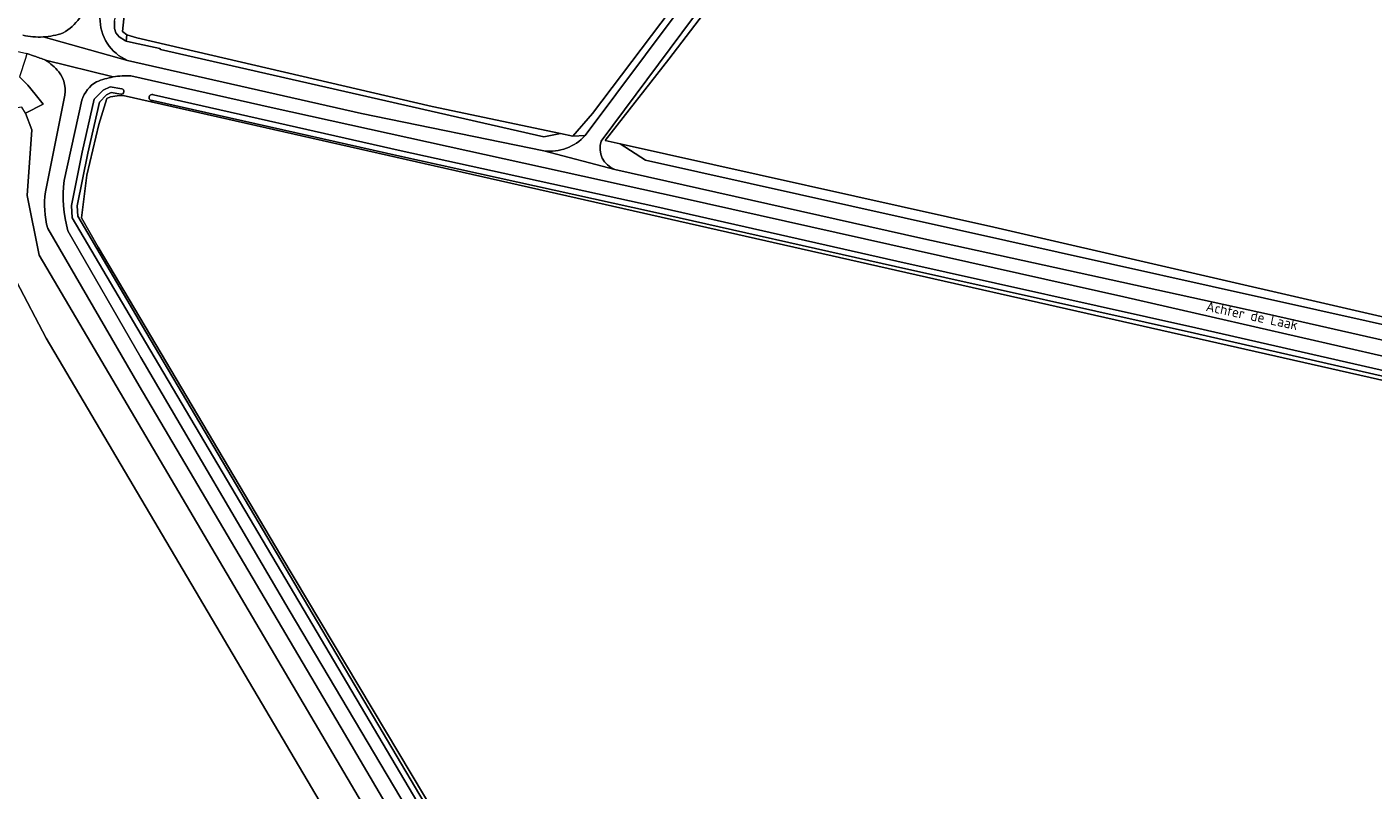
# Model space of a CAD drawing. Extents: x 184422 to 188298, y 343471 to 350189.
# Tile 202 of 256: x 185926 to 186165, y 347728 to 347863. Entities that reach past the tile are written whole.
import ezdxf
from ezdxf.enums import TextEntityAlignment as Align

# ---------------------------------------------------------------- set-up
doc = ezdxf.new("R2010")
doc.units = 0
for name, color, linetype, lineweight in [('B-WA-GR-BOUWLAND-GV', 252, 'Continuous', 13), ('B-WA-GR-GRAS-GV', 252, 'Continuous', 13), ('B-WA-GR-HOUTWAL-GV', 252, 'Continuous', 13), ('B-WA-OG-TOPOGRAFIE-T18', 252, 'Continuous', 18), ('B-WA-OG-WATER_GREPPEL-GV', 252, 'Continuous', 18), ('B-WA-OG-WEG-GV', 252, 'Continuous', 18), ('B-WA-VH-VERHARDING_HALFVERHARDING_GRIND-GV', 252, 'Continuous', 18)]:
    doc.layers.add(name, color=color, linetype=linetype, lineweight=lineweight)
doc.styles.add('NLCS-ISO-M1000-T18', font='NLCS-ISO.ttf', dxfattribs={"height": 1.8})

msp = doc.modelspace()

# ---------------------------------------------------------------- linework, layer by layer
at = {"layer": 'B-WA-GR-BOUWLAND-GV', "flags": 128}
for points in [[(185926.038, 347847.886), (185929.168, 347849.492), (185927.775, 347851.262), (185926.447, 347852.885), (185924.972, 347854.377)], [(185926.038, 347847.886), (185929.168, 347849.492), (185927.775, 347851.262), (185926.447, 347852.885), (185924.972, 347854.377)], [(185926.038, 347847.886), (185929.168, 347849.492), (185927.775, 347851.262), (185926.447, 347852.885), (185924.972, 347854.377)], [(186003.932, 347682.221), (185929.72, 347807.984), (185924.456, 347818.061)], [(186003.932, 347682.221), (185929.72, 347807.984), (185924.456, 347818.061)], [(186003.932, 347682.221), (185929.72, 347807.984), (185924.456, 347818.061)]]:
    msp.add_lwpolyline(points, dxfattribs=at)
at = {"layer": 'B-WA-GR-GRAS-GV', "flags": 128}
for points in [[(186320.26, 347790.083), (186233.276, 347930.23), (186219.375, 347953.698), (186173.537, 348027.255), (186173.28, 348027.668), (186168.391, 348024.084), (186161.93, 348017.435), (186155.053, 348009.295), (186130.716, 347977.42), (186119.207, 347961.609), (186107.25, 347945.835), (186070.387, 347897.232), (186040.06, 347857.513), (186028.78, 347843.051), (186030.354, 347842.699), (186031.44, 347842.456), (186097.678, 347827.671), (186223.452, 347798.637), (186265.257, 347789.119), (186287.136, 347784.324), (186297.185, 347782.612), (186305.857, 347781.849)], [(186320.26, 347790.083), (186233.276, 347930.23), (186219.375, 347953.698), (186173.537, 348027.255), (186173.28, 348027.668), (186168.391, 348024.084), (186161.93, 348017.435), (186155.053, 348009.295), (186130.716, 347977.42), (186119.207, 347961.609), (186107.25, 347945.835), (186070.387, 347897.232), (186040.06, 347857.513), (186028.78, 347843.051), (186030.354, 347842.699), (186031.44, 347842.456), (186097.678, 347827.671), (186223.452, 347798.637), (186265.257, 347789.119), (186287.136, 347784.324), (186297.185, 347782.612), (186305.857, 347781.849)], [(186320.26, 347790.083), (186233.276, 347930.23), (186219.375, 347953.698), (186173.537, 348027.255), (186173.28, 348027.668), (186168.391, 348024.084), (186161.93, 348017.435), (186155.053, 348009.295), (186130.716, 347977.42), (186119.207, 347961.609), (186107.25, 347945.835), (186070.387, 347897.232), (186040.06, 347857.513), (186028.78, 347843.051), (186030.354, 347842.699), (186031.44, 347842.456), (186097.678, 347827.671), (186223.452, 347798.637), (186265.257, 347789.119), (186287.136, 347784.324), (186297.185, 347782.612), (186305.857, 347781.849)], [(185941.824, 347864.205), (185941.827, 347862.908), (185942.074, 347862.149), (185942.633, 347861.438), (185943.742, 347860.719), (185943.881, 347860.685), (185943.969, 347861.828), (185943.242, 347862.427), (185943.869, 347868.636)], [(185941.824, 347864.205), (185941.827, 347862.908), (185942.074, 347862.149), (185942.633, 347861.438), (185943.742, 347860.719), (185943.881, 347860.685), (185943.969, 347861.828), (185943.242, 347862.427), (185943.869, 347868.636)], [(185941.824, 347864.205), (185941.827, 347862.908), (185942.074, 347862.149), (185942.633, 347861.438), (185943.742, 347860.719), (185943.881, 347860.685), (185943.969, 347861.828), (185943.242, 347862.427), (185943.869, 347868.636)], [(185943.869, 347868.636), (185943.242, 347862.427), (185943.969, 347861.828), (185945.744, 347861.302), (185998.137, 347849.126), (186020.863, 347844.304), (186023.066, 347843.837), (186026.527, 347847.872), (186042.138, 347868.535)], [(185943.869, 347868.636), (185943.242, 347862.427), (185943.969, 347861.828), (185945.744, 347861.302), (185998.137, 347849.126), (186020.863, 347844.304), (186023.066, 347843.837), (186026.527, 347847.872), (186042.138, 347868.535)], [(185943.869, 347868.636), (185943.242, 347862.427), (185943.969, 347861.828), (185945.744, 347861.302), (185998.137, 347849.126), (186020.863, 347844.304), (186023.066, 347843.837), (186026.527, 347847.872), (186042.138, 347868.535)], [(186237.033, 347713.266), (186248.438, 347764.31), (186251.957, 347781.212), (186251.073, 347781.381), (185943.364, 347851.044), (185942.288, 347850.999), (185941.119, 347850.841), (185940.457, 347850.542), (185939.011, 347845.893), (185936.895, 347836.917), (185935.959, 347829.357), (185938.92, 347824.155), (185971.316, 347769.458), (186003.673, 347715.169)], [(186237.033, 347713.266), (186248.438, 347764.31), (186251.957, 347781.212), (186251.073, 347781.381), (185943.364, 347851.044), (185942.288, 347850.999), (185941.119, 347850.841), (185940.457, 347850.542), (185939.011, 347845.893), (185936.895, 347836.917), (185935.959, 347829.357), (185938.92, 347824.155), (185971.316, 347769.458), (186003.673, 347715.169)], [(186237.033, 347713.266), (186248.438, 347764.31), (186251.957, 347781.212), (186251.073, 347781.381), (185943.364, 347851.044), (185942.288, 347850.999), (185941.119, 347850.841), (185940.457, 347850.542), (185939.011, 347845.893), (185936.895, 347836.917), (185935.959, 347829.357), (185938.92, 347824.155), (185971.316, 347769.458), (186003.673, 347715.169)], [(186305.857, 347781.849), (186297.185, 347782.612), (186287.136, 347784.324), (186265.257, 347789.119), (186223.452, 347798.637), (186097.678, 347827.671), (186031.44, 347842.456), (186035.929, 347839.56), (186255.332, 347790.626), (186293.33, 347782.202), (186302.267, 347780.333)], [(186305.857, 347781.849), (186297.185, 347782.612), (186287.136, 347784.324), (186265.257, 347789.119), (186223.452, 347798.637), (186097.678, 347827.671), (186031.44, 347842.456), (186035.929, 347839.56), (186255.332, 347790.626), (186293.33, 347782.202), (186302.267, 347780.333)], [(186305.857, 347781.849), (186297.185, 347782.612), (186287.136, 347784.324), (186265.257, 347789.119), (186223.452, 347798.637), (186097.678, 347827.671), (186031.44, 347842.456), (186035.929, 347839.56), (186255.332, 347790.626), (186293.33, 347782.202), (186302.267, 347780.333)]]:
    msp.add_lwpolyline(points, dxfattribs=at)
msp.add_lwpolyline([(185945.184, 347860.362), (185949.823, 347859.378), (185949.95, 347859.189), (186017.887, 347843.708), (186020.863, 347844.304), (185998.137, 347849.126), (185945.744, 347861.302), (185943.969, 347861.828), (185943.881, 347860.685)], close=True, dxfattribs=at)
msp.add_lwpolyline([(185945.184, 347860.362), (185949.823, 347859.378), (185949.95, 347859.189), (186017.887, 347843.708), (186020.863, 347844.304), (185998.137, 347849.126), (185945.744, 347861.302), (185943.969, 347861.828), (185943.881, 347860.685)], close=True, dxfattribs=at)
msp.add_lwpolyline([(185945.184, 347860.362), (185949.823, 347859.378), (185949.95, 347859.189), (186017.887, 347843.708), (186020.863, 347844.304), (185998.137, 347849.126), (185945.744, 347861.302), (185943.969, 347861.828), (185943.881, 347860.685)], close=True, dxfattribs=at)
at = {"layer": 'B-WA-GR-HOUTWAL-GV', "flags": 128}
msp.add_lwpolyline([(185926.038, 347847.886), (185925.376, 347849.003), (185923.677, 347848.771), (185920.957, 347835.904), (185920.601, 347833.238), (185920.402, 347830.574), (185920.457, 347828.498), (185921.04, 347825.292), (185921.658, 347823.442), (185923.122, 347820.38), (185924.456, 347818.061), (185929.72, 347807.984), (186003.932, 347682.221), (186033.291, 347633.23), (186044.917, 347615.829), (186048.909, 347618.127), (185928.48, 347822.727), (185926.322, 347833.302), (185927.186, 347844.957)], close=True, dxfattribs=at)
msp.add_lwpolyline([(185926.038, 347847.886), (185925.376, 347849.003), (185923.677, 347848.771), (185920.957, 347835.904), (185920.601, 347833.238), (185920.402, 347830.574), (185920.457, 347828.498), (185921.04, 347825.292), (185921.658, 347823.442), (185923.122, 347820.38), (185924.456, 347818.061), (185929.72, 347807.984), (186003.932, 347682.221), (186033.291, 347633.23), (186044.917, 347615.829), (186048.909, 347618.127), (185928.48, 347822.727), (185926.322, 347833.302), (185927.186, 347844.957)], close=True, dxfattribs=at)
msp.add_lwpolyline([(185926.038, 347847.886), (185925.376, 347849.003), (185923.677, 347848.771), (185920.957, 347835.904), (185920.601, 347833.238), (185920.402, 347830.574), (185920.457, 347828.498), (185921.04, 347825.292), (185921.658, 347823.442), (185923.122, 347820.38), (185924.456, 347818.061), (185929.72, 347807.984), (186003.932, 347682.221), (186033.291, 347633.23), (186044.917, 347615.829), (186048.909, 347618.127), (185928.48, 347822.727), (185926.322, 347833.302), (185927.186, 347844.957)], close=True, dxfattribs=at)
at = {"layer": 'B-WA-OG-WATER_GREPPEL-GV', "flags": 128}
for points in [[(185943.109, 347852.257), (185941.049, 347852.601), (185939.819, 347852.018), (185938.231, 347850.371), (185936.082, 347841.021), (185934.216, 347831.533), (185934.331, 347829.338), (185946.512, 347808.595), (185974.462, 347761.303), (186005.737, 347708.359), (186027.724, 347671.45), (186058.917, 347618.507)], [(185943.109, 347852.257), (185941.049, 347852.601), (185939.819, 347852.018), (185938.231, 347850.371), (185936.082, 347841.021), (185934.216, 347831.533), (185934.331, 347829.338), (185946.512, 347808.595), (185974.462, 347761.303), (186005.737, 347708.359), (186027.724, 347671.45), (186058.917, 347618.507)], [(185943.109, 347852.257), (185941.049, 347852.601), (185939.819, 347852.018), (185938.231, 347850.371), (185936.082, 347841.021), (185934.216, 347831.533), (185934.331, 347829.338), (185946.512, 347808.595), (185974.462, 347761.303), (186005.737, 347708.359), (186027.724, 347671.45), (186058.917, 347618.507)], [(186059.779, 347619.015), (186028.584, 347671.959), (186006.597, 347708.869), (185975.323, 347761.811), (185947.373, 347809.103), (185935.317, 347829.634), (185935.221, 347831.462), (185937.06, 347840.812), (185939.144, 347849.877), (185940.413, 347851.193), (185941.194, 347851.563), (185942.944, 347851.271)], [(186059.779, 347619.015), (186028.584, 347671.959), (186006.597, 347708.869), (185975.323, 347761.811), (185947.373, 347809.103), (185935.317, 347829.634), (185935.221, 347831.462), (185937.06, 347840.812), (185939.144, 347849.877), (185940.413, 347851.193), (185941.194, 347851.563), (185942.944, 347851.271)], [(186059.779, 347619.015), (186028.584, 347671.959), (186006.597, 347708.869), (185975.323, 347761.811), (185947.373, 347809.103), (185935.317, 347829.634), (185935.221, 347831.462), (185937.06, 347840.812), (185939.144, 347849.877), (185940.413, 347851.193), (185941.194, 347851.563), (185942.944, 347851.271)], [(186249.103, 347783.46), (186196.239, 347795.525), (186133.478, 347809.866), (186080.455, 347821.666), (186037.38, 347831.403), (185992.612, 347841.246), (185948.746, 347851.141)], [(186249.103, 347783.46), (186196.239, 347795.525), (186133.478, 347809.866), (186080.455, 347821.666), (186037.38, 347831.403), (185992.612, 347841.246), (185948.746, 347851.141)], [(186249.103, 347783.46), (186196.239, 347795.525), (186133.478, 347809.866), (186080.455, 347821.666), (186037.38, 347831.403), (185992.612, 347841.246), (185948.746, 347851.141)], [(185948.526, 347850.165), (185992.395, 347840.27), (186037.162, 347830.427), (186080.236, 347820.691), (186133.258, 347808.89), (186196.016, 347794.55), (186248.88, 347782.485)], [(185948.526, 347850.165), (185992.395, 347840.27), (186037.162, 347830.427), (186080.236, 347820.691), (186133.258, 347808.89), (186196.016, 347794.55), (186248.88, 347782.485)], [(185948.526, 347850.165), (185992.395, 347840.27), (186037.162, 347830.427), (186080.236, 347820.691), (186133.258, 347808.89), (186196.016, 347794.55), (186248.88, 347782.485)]]:
    msp.add_lwpolyline(points, dxfattribs=at)
at = {"layer": 'B-WA-OG-WATER_GREPPEL-GV'}
for points in [[(185942.944, 347851.271, 0.9361352), (185943.109, 347852.257)], [(185942.944, 347851.271, 0.9361352), (185943.109, 347852.257)], [(185942.944, 347851.271, 0.9361352), (185943.109, 347852.257)], [(185948.746, 347851.141, 1.4129633), (185948.526, 347850.165)], [(185948.746, 347851.141, 1.4129633), (185948.526, 347850.165)], [(185948.746, 347851.141, 1.4129633), (185948.526, 347850.165)]]:
    msp.add_lwpolyline(points, format="xyb", dxfattribs=at)
at = {"layer": 'B-WA-OG-WEG-GV', "flags": 128}
for points in [[(186025.229, 347843.961), (186023.066, 347843.837), (186020.863, 347844.304), (186017.887, 347843.708), (185949.95, 347859.189), (185949.823, 347859.378), (185945.184, 347860.362), (185943.881, 347860.685), (185943.742, 347860.719), (185942.633, 347861.438), (185942.074, 347862.149), (185941.827, 347862.908), (185941.824, 347864.205), (185950.101, 347900.371), (185967.221, 347976.599), (185968.421, 347982.221), (185985.047, 348056.893), (185996.736, 348097.207), (185995.572, 348100.663)], [(186025.229, 347843.961), (186023.066, 347843.837), (186020.863, 347844.304), (186017.887, 347843.708), (185949.95, 347859.189), (185949.823, 347859.378), (185945.184, 347860.362), (185943.881, 347860.685), (185943.742, 347860.719), (185942.633, 347861.438), (185942.074, 347862.149), (185941.827, 347862.908), (185941.824, 347864.205), (185950.101, 347900.371), (185967.221, 347976.599), (185968.421, 347982.221), (185985.047, 348056.893), (185996.736, 348097.207), (185995.572, 348100.663)], [(186025.229, 347843.961), (186023.066, 347843.837), (186020.863, 347844.304), (186017.887, 347843.708), (185949.95, 347859.189), (185949.823, 347859.378), (185945.184, 347860.362), (185943.881, 347860.685), (185943.742, 347860.719), (185942.633, 347861.438), (185942.074, 347862.149), (185941.827, 347862.908), (185941.824, 347864.205), (185950.101, 347900.371), (185967.221, 347976.599), (185968.421, 347982.221), (185985.047, 348056.893), (185996.736, 348097.207), (185995.572, 348100.663)], [(186211.776, 348057.522), (186210.287, 348056.579), (186165.777, 348028.383), (186162.163, 348025.415), (186158.917, 348022.751), (186157.255, 348020.574), (186155.623, 348019.001), (186154.83, 348017.955), (186140.526, 347998.151), (186109.684, 347957.333), (186060.016, 347892.453), (186042.138, 347868.535), (186026.527, 347847.872), (186023.066, 347843.837)], [(186211.776, 348057.522), (186210.287, 348056.579), (186165.777, 348028.383), (186162.163, 348025.415), (186158.917, 348022.751), (186157.255, 348020.574), (186155.623, 348019.001), (186154.83, 348017.955), (186140.526, 347998.151), (186109.684, 347957.333), (186060.016, 347892.453), (186042.138, 347868.535), (186026.527, 347847.872), (186023.066, 347843.837)], [(186211.776, 348057.522), (186210.287, 348056.579), (186165.777, 348028.383), (186162.163, 348025.415), (186158.917, 348022.751), (186157.255, 348020.574), (186155.623, 348019.001), (186154.83, 348017.955), (186140.526, 347998.151), (186109.684, 347957.333), (186060.016, 347892.453), (186042.138, 347868.535), (186026.527, 347847.872), (186023.066, 347843.837)], [(186302.267, 347780.333), (186293.33, 347782.202), (186255.332, 347790.626), (186035.929, 347839.56), (186031.44, 347842.456), (186030.354, 347842.699), (186028.78, 347843.051), (186040.06, 347857.513), (186070.387, 347897.232), (186107.25, 347945.835), (186119.207, 347961.609), (186130.716, 347977.42), (186155.053, 348009.295), (186161.93, 348017.435), (186168.391, 348024.084), (186173.28, 348027.668), (186173.537, 348027.255), (186173.688, 348027.392), (186186.359, 348035.113), (186214.699, 348052.383), (186219.919, 348054.226)], [(186302.267, 347780.333), (186293.33, 347782.202), (186255.332, 347790.626), (186035.929, 347839.56), (186031.44, 347842.456), (186030.354, 347842.699), (186028.78, 347843.051), (186040.06, 347857.513), (186070.387, 347897.232), (186107.25, 347945.835), (186119.207, 347961.609), (186130.716, 347977.42), (186155.053, 348009.295), (186161.93, 348017.435), (186168.391, 348024.084), (186173.28, 348027.668), (186173.537, 348027.255), (186173.688, 348027.392), (186186.359, 348035.113), (186214.699, 348052.383), (186219.919, 348054.226)], [(186302.267, 347780.333), (186293.33, 347782.202), (186255.332, 347790.626), (186035.929, 347839.56), (186031.44, 347842.456), (186030.354, 347842.699), (186028.78, 347843.051), (186040.06, 347857.513), (186070.387, 347897.232), (186107.25, 347945.835), (186119.207, 347961.609), (186130.716, 347977.42), (186155.053, 348009.295), (186161.93, 348017.435), (186168.391, 348024.084), (186173.28, 348027.668), (186173.537, 348027.255), (186173.688, 348027.392), (186186.359, 348035.113), (186214.699, 348052.383), (186219.919, 348054.226)], [(186161.123, 348018.215), (186151.529, 348006.231), (186117.872, 347961.545), (186087.202, 347921.688), (186054.621, 347878.668), (186028.076, 347842.929)], [(186161.123, 348018.215), (186151.529, 348006.231), (186117.872, 347961.545), (186087.202, 347921.688), (186054.621, 347878.668), (186028.076, 347842.929)], [(186161.123, 348018.215), (186151.529, 348006.231), (186117.872, 347961.545), (186087.202, 347921.688), (186054.621, 347878.668), (186028.076, 347842.929)], [(186023.066, 347843.837), (186025.229, 347843.961), (186041.346, 347865.529), (186041.591, 347866.095), (186049.294, 347876.134), (186057.29, 347886.572), (186068.914, 347901.994), (186069.858, 347902.977), (186074.955, 347909.631), (186105.766, 347950.498), (186135.951, 347990.825), (186154.867, 348015.657)], [(186023.066, 347843.837), (186025.229, 347843.961), (186041.346, 347865.529), (186041.591, 347866.095), (186049.294, 347876.134), (186057.29, 347886.572), (186068.914, 347901.994), (186069.858, 347902.977), (186074.955, 347909.631), (186105.766, 347950.498), (186135.951, 347990.825), (186154.867, 348015.657)], [(186023.066, 347843.837), (186025.229, 347843.961), (186041.346, 347865.529), (186041.591, 347866.095), (186049.294, 347876.134), (186057.29, 347886.572), (186068.914, 347901.994), (186069.858, 347902.977), (186074.955, 347909.631), (186105.766, 347950.498), (186135.951, 347990.825), (186154.867, 348015.657)], [(185927.644, 347858.048), (185926.246, 347858.524), (185926.012, 347857.64), (185924.972, 347854.377), (185926.447, 347852.885), (185927.775, 347851.262), (185929.168, 347849.492), (185926.038, 347847.886), (185927.186, 347844.957), (185926.322, 347833.302), (185928.48, 347822.727), (186048.909, 347618.127), (186044.917, 347615.829)], [(185927.644, 347858.048), (185926.246, 347858.524), (185926.012, 347857.64), (185924.972, 347854.377), (185926.447, 347852.885), (185927.775, 347851.262), (185929.168, 347849.492), (185926.038, 347847.886), (185927.186, 347844.957), (185926.322, 347833.302), (185928.48, 347822.727), (186048.909, 347618.127), (186044.917, 347615.829)], [(185927.644, 347858.048), (185926.246, 347858.524), (185926.012, 347857.64), (185924.972, 347854.377), (185926.447, 347852.885), (185927.775, 347851.262), (185929.168, 347849.492), (185926.038, 347847.886), (185927.186, 347844.957), (185926.322, 347833.302), (185928.48, 347822.727), (186048.909, 347618.127), (186044.917, 347615.829)], [(185944.12, 347857.274), (185985.589, 347847.871), (186017.917, 347841.211)], [(185944.12, 347857.274), (185985.589, 347847.871), (186017.917, 347841.211)], [(185944.12, 347857.274), (185985.589, 347847.871), (186017.917, 347841.211)], [(186249.858, 347786.152), (186190.391, 347799.4), (186120.712, 347815.362), (186042.231, 347832.897), (185969.562, 347848.934), (185944.7, 347854.531)], [(186249.858, 347786.152), (186190.391, 347799.4), (186120.712, 347815.362), (186042.231, 347832.897), (185969.562, 347848.934), (185944.7, 347854.531)], [(186249.858, 347786.152), (186190.391, 347799.4), (186120.712, 347815.362), (186042.231, 347832.897), (185969.562, 347848.934), (185944.7, 347854.531)], [(186058.917, 347618.507), (186027.724, 347671.45), (186005.737, 347708.359), (185974.462, 347761.303), (185946.512, 347808.595), (185934.331, 347829.338), (185934.216, 347831.533), (185936.082, 347841.021), (185938.231, 347850.371), (185939.819, 347852.018), (185941.049, 347852.601), (185943.109, 347852.257)], [(186058.917, 347618.507), (186027.724, 347671.45), (186005.737, 347708.359), (185974.462, 347761.303), (185946.512, 347808.595), (185934.331, 347829.338), (185934.216, 347831.533), (185936.082, 347841.021), (185938.231, 347850.371), (185939.819, 347852.018), (185941.049, 347852.601), (185943.109, 347852.257)], [(186058.917, 347618.507), (186027.724, 347671.45), (186005.737, 347708.359), (185974.462, 347761.303), (185946.512, 347808.595), (185934.331, 347829.338), (185934.216, 347831.533), (185936.082, 347841.021), (185938.231, 347850.371), (185939.819, 347852.018), (185941.049, 347852.601), (185943.109, 347852.257)], [(185942.944, 347851.271), (185941.194, 347851.563), (185940.413, 347851.193), (185939.144, 347849.877), (185937.06, 347840.812), (185935.221, 347831.462), (185935.317, 347829.634), (185947.373, 347809.103), (185975.323, 347761.811), (186006.597, 347708.869), (186028.584, 347671.959), (186059.779, 347619.015)], [(185942.944, 347851.271), (185941.194, 347851.563), (185940.413, 347851.193), (185939.144, 347849.877), (185937.06, 347840.812), (185935.221, 347831.462), (185935.317, 347829.634), (185947.373, 347809.103), (185975.323, 347761.811), (186006.597, 347708.869), (186028.584, 347671.959), (186059.779, 347619.015)], [(185942.944, 347851.271), (185941.194, 347851.563), (185940.413, 347851.193), (185939.144, 347849.877), (185937.06, 347840.812), (185935.221, 347831.462), (185935.317, 347829.634), (185947.373, 347809.103), (185975.323, 347761.811), (186006.597, 347708.869), (186028.584, 347671.959), (186059.779, 347619.015)], [(186003.673, 347715.169), (185971.316, 347769.458), (185938.92, 347824.155), (185935.959, 347829.357), (185936.895, 347836.917), (185939.011, 347845.893), (185940.457, 347850.542), (185941.119, 347850.841), (185942.288, 347850.999), (185943.364, 347851.044), (186251.073, 347781.381), (186251.957, 347781.212), (186248.438, 347764.31), (186237.033, 347713.266)], [(186003.673, 347715.169), (185971.316, 347769.458), (185938.92, 347824.155), (185935.959, 347829.357), (185936.895, 347836.917), (185939.011, 347845.893), (185940.457, 347850.542), (185941.119, 347850.841), (185942.288, 347850.999), (185943.364, 347851.044), (186251.073, 347781.381), (186251.957, 347781.212), (186248.438, 347764.31), (186237.033, 347713.266)], [(186003.673, 347715.169), (185971.316, 347769.458), (185938.92, 347824.155), (185935.959, 347829.357), (185936.895, 347836.917), (185939.011, 347845.893), (185940.457, 347850.542), (185941.119, 347850.841), (185942.288, 347850.999), (185943.364, 347851.044), (186251.073, 347781.381), (186251.957, 347781.212), (186248.438, 347764.31), (186237.033, 347713.266)], [(185948.746, 347851.141), (185992.612, 347841.246), (186037.38, 347831.403), (186080.455, 347821.666), (186133.478, 347809.866), (186196.239, 347795.525), (186249.103, 347783.46)], [(185948.746, 347851.141), (185992.612, 347841.246), (186037.38, 347831.403), (186080.455, 347821.666), (186133.478, 347809.866), (186196.239, 347795.525), (186249.103, 347783.46)], [(185948.746, 347851.141), (185992.612, 347841.246), (186037.38, 347831.403), (186080.455, 347821.666), (186133.478, 347809.866), (186196.239, 347795.525), (186249.103, 347783.46)], [(185929.553, 347833.963), (185932.907, 347850.502)], [(185929.553, 347833.963), (185932.907, 347850.502)], [(185929.553, 347833.963), (185932.907, 347850.502)], [(185936.045, 347850.213), (185932.894, 347835.979)], [(185936.045, 347850.213), (185932.894, 347835.979)], [(185936.045, 347850.213), (185932.894, 347835.979)], [(186248.88, 347782.485), (186196.016, 347794.55), (186133.258, 347808.89), (186080.236, 347820.691), (186037.162, 347830.427), (185992.395, 347840.27), (185948.526, 347850.165)], [(186248.88, 347782.485), (186196.016, 347794.55), (186133.258, 347808.89), (186080.236, 347820.691), (186037.162, 347830.427), (185992.395, 347840.27), (185948.526, 347850.165)], [(186248.88, 347782.485), (186196.016, 347794.55), (186133.258, 347808.89), (186080.236, 347820.691), (186037.162, 347830.427), (185992.395, 347840.27), (185948.526, 347850.165)], [(186030.503, 347837.94), (186084.726, 347825.726), (186146.543, 347812.22), (186214.525, 347796.772), (186266.276, 347785.362), (186299.807, 347777.983)], [(186030.503, 347837.94), (186084.726, 347825.726), (186146.543, 347812.22), (186214.525, 347796.772), (186266.276, 347785.362), (186299.807, 347777.983)], [(186030.503, 347837.94), (186084.726, 347825.726), (186146.543, 347812.22), (186214.525, 347796.772), (186266.276, 347785.362), (186299.807, 347777.983)], [(186052.935, 347617.727), (186019.028, 347675.828), (185982.577, 347737.856), (185946.197, 347799.547), (185929.972, 347827.439)], [(186052.935, 347617.727), (186019.028, 347675.828), (185982.577, 347737.856), (185946.197, 347799.547), (185929.972, 347827.439)], [(186052.935, 347617.727), (186019.028, 347675.828), (185982.577, 347737.856), (185946.197, 347799.547), (185929.972, 347827.439)], [(185933.556, 347827.032), (185946.501, 347804.57), (185972.79, 347759.737), (185995.922, 347720.764), (186025.331, 347670.517), (186056.149, 347618.725)], [(185933.556, 347827.032), (185946.501, 347804.57), (185972.79, 347759.737), (185995.922, 347720.764), (186025.331, 347670.517), (186056.149, 347618.725)], [(185933.556, 347827.032), (185946.501, 347804.57), (185972.79, 347759.737), (185995.922, 347720.764), (186025.331, 347670.517), (186056.149, 347618.725)]]:
    msp.add_lwpolyline(points, dxfattribs=at)
at = {"layer": 'B-WA-OG-WEG-GV'}
for points in [[(185932.708, 347862.162, 0.2163725), (185937.144, 347868.285)], [(185932.708, 347862.162, 0.2163725), (185937.144, 347868.285)], [(185932.708, 347862.162, 0.2163725), (185937.144, 347868.285)], [(185939.23, 347864.828, 0.3042347), (185944.12, 347857.274)], [(185939.23, 347864.828, 0.3042347), (185944.12, 347857.274)], [(185939.23, 347864.828, 0.3042347), (185944.12, 347857.274)], [(185925.579, 347861.757, 0.0736905), (185929.175, 347861.43)], [(185925.579, 347861.757, 0.0736905), (185929.175, 347861.43)], [(185925.579, 347861.757, 0.0736905), (185929.175, 347861.43)], [(185929.175, 347861.43, 0.0736554), (185932.708, 347862.162)], [(185929.175, 347861.43, 0.0736554), (185932.708, 347862.162)], [(185929.175, 347861.43, 0.0736554), (185932.708, 347862.162)], [(185929.565, 347857.338, 0.0021225), (185927.644, 347858.048)], [(185929.565, 347857.338, 0.0021225), (185927.644, 347858.048)], [(185929.565, 347857.338, 0.0021225), (185927.644, 347858.048)], [(185931.937, 347855.264, 0.0665791), (185929.565, 347857.338)], [(185931.937, 347855.264, 0.0665791), (185929.565, 347857.338)], [(185931.937, 347855.264, 0.0665791), (185929.565, 347857.338)], [(185932.907, 347850.502, 0.2263104), (185931.937, 347855.264)], [(185932.907, 347850.502, 0.2263104), (185931.937, 347855.264)], [(185932.907, 347850.502, 0.2263104), (185931.937, 347855.264)], [(185938.625, 347853.468, 0.1943286), (185936.045, 347850.213)], [(185938.625, 347853.468, 0.1943286), (185936.045, 347850.213)], [(185938.625, 347853.468, 0.1943286), (185936.045, 347850.213)], [(185941.6, 347854.342, 0.0564383), (185938.625, 347853.468)], [(185941.6, 347854.342, 0.0564383), (185938.625, 347853.468)], [(185941.6, 347854.342, 0.0564383), (185938.625, 347853.468)], [(185944.7, 347854.531, 0.0564385), (185941.6, 347854.342)], [(185944.7, 347854.531, 0.0564385), (185941.6, 347854.342)], [(185944.7, 347854.531, 0.0564385), (185941.6, 347854.342)], [(185943.109, 347852.257, -0.9361352), (185942.944, 347851.271)], [(185943.109, 347852.257, -0.9361352), (185942.944, 347851.271)], [(185943.109, 347852.257, -0.9361352), (185942.944, 347851.271)], [(185948.526, 347850.165, -1.4129633), (185948.746, 347851.141)], [(185948.526, 347850.165, -1.4129633), (185948.746, 347851.141)], [(185948.526, 347850.165, -1.4129633), (185948.746, 347851.141)], [(186017.917, 347841.211, 0.2431306), (186025.229, 347843.961)], [(186017.917, 347841.211, 0.2431306), (186025.229, 347843.961)], [(186017.917, 347841.211, 0.2431306), (186025.229, 347843.961)], [(186028.076, 347842.929, 0.4107126), (186030.503, 347837.94)], [(186028.076, 347842.929, 0.4107126), (186030.503, 347837.94)], [(186028.076, 347842.929, 0.4107126), (186030.503, 347837.94)], [(185929.972, 347827.439, -0.0964682), (185929.553, 347833.963)], [(185929.972, 347827.439, -0.0964682), (185929.553, 347833.963)], [(185929.972, 347827.439, -0.0964682), (185929.553, 347833.963)], [(185932.894, 347835.979, 0.0967669), (185933.556, 347827.032)], [(185932.894, 347835.979, 0.0967669), (185933.556, 347827.032)], [(185932.894, 347835.979, 0.0967669), (185933.556, 347827.032)]]:
    msp.add_lwpolyline(points, format="xyb", dxfattribs=at)
at = {"layer": 'B-WA-VH-VERHARDING_HALFVERHARDING_GRIND-GV', "flags": 128}
for points in [[(186028.076, 347842.929), (186054.621, 347878.668), (186087.202, 347921.688), (186117.872, 347961.545), (186151.529, 348006.231), (186161.123, 348018.215)], [(186028.076, 347842.929), (186054.621, 347878.668), (186087.202, 347921.688), (186117.872, 347961.545), (186151.529, 348006.231), (186161.123, 348018.215)], [(186028.076, 347842.929), (186054.621, 347878.668), (186087.202, 347921.688), (186117.872, 347961.545), (186151.529, 348006.231), (186161.123, 348018.215)], [(186154.867, 348015.657), (186135.951, 347990.825), (186105.766, 347950.498), (186074.955, 347909.631), (186069.858, 347902.977), (186068.914, 347901.994), (186057.29, 347886.572), (186049.294, 347876.134), (186041.591, 347866.095), (186041.346, 347865.529), (186025.229, 347843.961)], [(186154.867, 348015.657), (186135.951, 347990.825), (186105.766, 347950.498), (186074.955, 347909.631), (186069.858, 347902.977), (186068.914, 347901.994), (186057.29, 347886.572), (186049.294, 347876.134), (186041.591, 347866.095), (186041.346, 347865.529), (186025.229, 347843.961)], [(186154.867, 348015.657), (186135.951, 347990.825), (186105.766, 347950.498), (186074.955, 347909.631), (186069.858, 347902.977), (186068.914, 347901.994), (186057.29, 347886.572), (186049.294, 347876.134), (186041.591, 347866.095), (186041.346, 347865.529), (186025.229, 347843.961)], [(185878.162, 347869.259), (185926.246, 347858.524), (185927.644, 347858.048)], [(185878.162, 347869.259), (185926.246, 347858.524), (185927.644, 347858.048)], [(185878.162, 347869.259), (185926.246, 347858.524), (185927.644, 347858.048)], [(185929.175, 347861.43), (185944.12, 347857.274)], [(186299.807, 347777.983), (186266.276, 347785.362), (186214.525, 347796.772), (186146.543, 347812.22), (186084.726, 347825.726), (186030.503, 347837.94), (186017.917, 347841.211), (185985.589, 347847.871), (185944.12, 347857.274), (185929.175, 347861.43)], [(185929.175, 347861.43), (185944.12, 347857.274)], [(186299.807, 347777.983), (186266.276, 347785.362), (186214.525, 347796.772), (186146.543, 347812.22), (186084.726, 347825.726), (186030.503, 347837.94), (186017.917, 347841.211), (185985.589, 347847.871), (185944.12, 347857.274), (185929.175, 347861.43)], [(185929.175, 347861.43), (185944.12, 347857.274)], [(186299.807, 347777.983), (186266.276, 347785.362), (186214.525, 347796.772), (186146.543, 347812.22), (186084.726, 347825.726), (186030.503, 347837.94), (186017.917, 347841.211), (185985.589, 347847.871), (185944.12, 347857.274), (185929.175, 347861.43)], [(185941.6, 347854.342), (185929.565, 347857.338)], [(185929.565, 347857.338), (185941.6, 347854.342)], [(185941.6, 347854.342), (185929.565, 347857.338)], [(185929.565, 347857.338), (185941.6, 347854.342)], [(185941.6, 347854.342), (185929.565, 347857.338)], [(185929.565, 347857.338), (185941.6, 347854.342)], [(185944.7, 347854.531), (185969.562, 347848.934), (186042.231, 347832.897), (186120.712, 347815.362), (186190.391, 347799.4), (186249.858, 347786.152), (186261.857, 347783.323), (186298.381, 347775.397)], [(185944.7, 347854.531), (185969.562, 347848.934), (186042.231, 347832.897), (186120.712, 347815.362), (186190.391, 347799.4), (186249.858, 347786.152), (186261.857, 347783.323), (186298.381, 347775.397)], [(185944.7, 347854.531), (185969.562, 347848.934), (186042.231, 347832.897), (186120.712, 347815.362), (186190.391, 347799.4), (186249.858, 347786.152), (186261.857, 347783.323), (186298.381, 347775.397)], [(185932.907, 347850.502), (185929.553, 347833.963)], [(185932.907, 347850.502), (185929.553, 347833.963)], [(185932.907, 347850.502), (185929.553, 347833.963)], [(185932.894, 347835.979), (185936.045, 347850.213)], [(185932.894, 347835.979), (185936.045, 347850.213)], [(185932.894, 347835.979), (185936.045, 347850.213)], [(186017.917, 347841.211), (186030.503, 347837.94)], [(186017.917, 347841.211), (186030.503, 347837.94)], [(186017.917, 347841.211), (186030.503, 347837.94)], [(185929.972, 347827.439), (185946.197, 347799.547), (185982.577, 347737.856), (186019.028, 347675.828), (186052.935, 347617.727)], [(185929.972, 347827.439), (185946.197, 347799.547), (185982.577, 347737.856), (186019.028, 347675.828), (186052.935, 347617.727)], [(185929.972, 347827.439), (185946.197, 347799.547), (185982.577, 347737.856), (186019.028, 347675.828), (186052.935, 347617.727)], [(186056.149, 347618.725), (186025.331, 347670.517), (185995.922, 347720.764), (185972.79, 347759.737), (185946.501, 347804.57), (185933.556, 347827.032)], [(186056.149, 347618.725), (186025.331, 347670.517), (185995.922, 347720.764), (185972.79, 347759.737), (185946.501, 347804.57), (185933.556, 347827.032)], [(186056.149, 347618.725), (186025.331, 347670.517), (185995.922, 347720.764), (185972.79, 347759.737), (185946.501, 347804.57), (185933.556, 347827.032)]]:
    msp.add_lwpolyline(points, dxfattribs=at)
at = {"layer": 'B-WA-VH-VERHARDING_HALFVERHARDING_GRIND-GV'}
for points in [[(185937.144, 347868.285, -0.2163725), (185932.708, 347862.162)], [(185937.144, 347868.285, -0.2163725), (185932.708, 347862.162)], [(185937.144, 347868.285, -0.2163725), (185932.708, 347862.162)], [(185944.12, 347857.274, -0.3042347), (185939.23, 347864.828)], [(185944.12, 347857.274, -0.3042347), (185939.23, 347864.828)], [(185944.12, 347857.274, -0.3042347), (185939.23, 347864.828)], [(185929.175, 347861.43, -0.0736905), (185925.579, 347861.757)], [(185929.175, 347861.43, -0.0736905), (185925.579, 347861.757)], [(185929.175, 347861.43, -0.0736905), (185925.579, 347861.757)], [(185932.708, 347862.162, -0.0736554), (185929.175, 347861.43)], [(185932.708, 347862.162, -0.0736554), (185929.175, 347861.43)], [(185932.708, 347862.162, -0.0736554), (185929.175, 347861.43)], [(185927.644, 347858.048, -0.0021225), (185929.565, 347857.338)], [(185927.644, 347858.048, -0.0021225), (185929.565, 347857.338)], [(185927.644, 347858.048, -0.0021225), (185929.565, 347857.338)], [(185929.565, 347857.338, -0.0665791), (185931.937, 347855.264)], [(185929.565, 347857.338, -0.0665791), (185931.937, 347855.264)], [(185929.565, 347857.338, -0.0665791), (185931.937, 347855.264)], [(185931.937, 347855.264, -0.2263104), (185932.907, 347850.502)], [(185931.937, 347855.264, -0.2263104), (185932.907, 347850.502)], [(185931.937, 347855.264, -0.2263104), (185932.907, 347850.502)], [(185936.045, 347850.213, -0.1943286), (185938.625, 347853.468)], [(185936.045, 347850.213, -0.1943286), (185938.625, 347853.468)], [(185936.045, 347850.213, -0.1943286), (185938.625, 347853.468)], [(185938.625, 347853.468, -0.0564383), (185941.6, 347854.342)], [(185938.625, 347853.468, -0.0564383), (185941.6, 347854.342)], [(185938.625, 347853.468, -0.0564383), (185941.6, 347854.342)], [(185941.6, 347854.342, -0.0564385), (185944.7, 347854.531)], [(185941.6, 347854.342, -0.0564385), (185944.7, 347854.531)], [(185941.6, 347854.342, -0.0564385), (185944.7, 347854.531)], [(186025.229, 347843.961, -0.2431306), (186017.917, 347841.211)], [(186025.229, 347843.961, -0.2431306), (186017.917, 347841.211)], [(186025.229, 347843.961, -0.2431306), (186017.917, 347841.211)], [(186030.503, 347837.94, -0.4107126), (186028.076, 347842.929)], [(186030.503, 347837.94, -0.4107126), (186028.076, 347842.929)], [(186030.503, 347837.94, -0.4107126), (186028.076, 347842.929)], [(185929.553, 347833.963, 0.0964682), (185929.972, 347827.439)], [(185929.553, 347833.963, 0.0964682), (185929.972, 347827.439)], [(185929.553, 347833.963, 0.0964682), (185929.972, 347827.439)], [(185933.556, 347827.032, -0.0967669), (185932.894, 347835.979)], [(185933.556, 347827.032, -0.0967669), (185932.894, 347835.979)], [(185933.556, 347827.032, -0.0967669), (185932.894, 347835.979)]]:
    msp.add_lwpolyline(points, format="xyb", dxfattribs=at)

# ---------------------------------------------------------------- texts
at = {"layer": 'B-WA-OG-TOPOGRAFIE-T18', "style": 'NLCS-ISO-M1000-T18'}
msp.add_text('Achter de Laak', height=1.8, rotation=348.1, dxfattribs=at).set_placement((186143.43, 347812.022), align=Align.MIDDLE)
msp.add_text('Achter de Laak', height=1.8, rotation=348.1, dxfattribs=at).set_placement((186143.43, 347812.022), align=Align.MIDDLE)
msp.add_text('Achter de Laak', height=1.8, rotation=348.1, dxfattribs=at).set_placement((186143.43, 347812.022), align=Align.MIDDLE)

doc.saveas('drawing.dxf')
